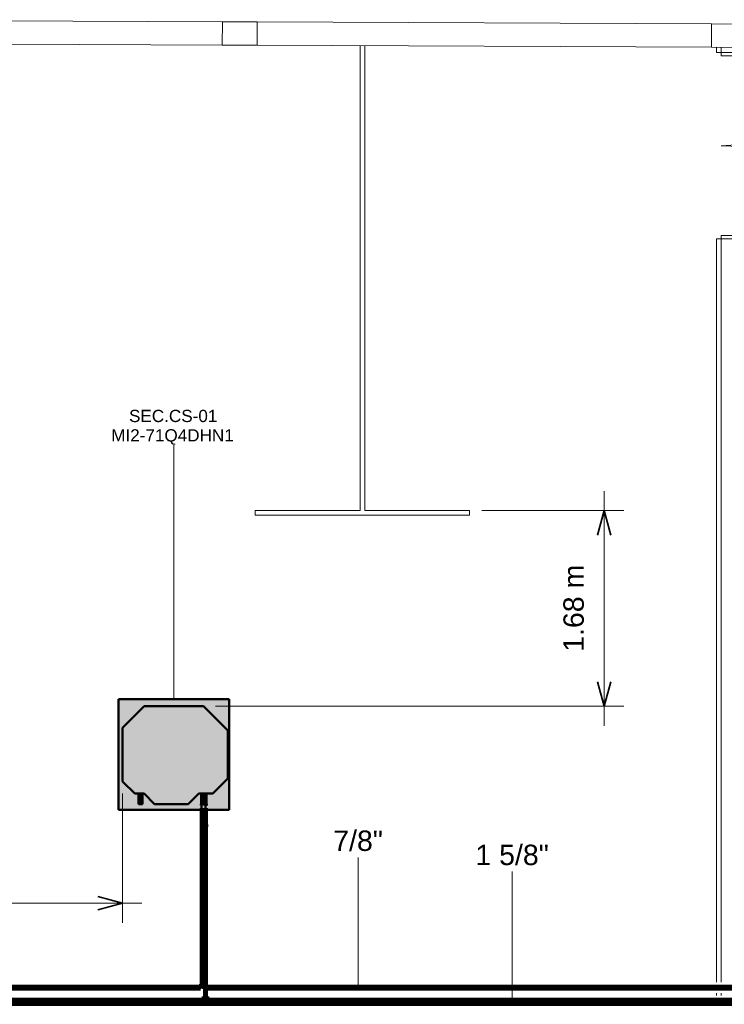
# Model space of a CAD drawing. Header units: millimetres. Extents: x -12740 to 214440, y -11012 to 10812.
# Tile 143 of 168: x 8126 to 14173, y 1902 to 10350. Entities that reach past the tile are written whole.
import ezdxf

# ---------------------------------------------------------------- set-up
doc = ezdxf.new("R2010")
doc.units = ezdxf.units.MM
doc.linetypes.add('Centro', pattern=[30, 12, -6, 6, -6])
doc.linetypes.add('Oculto 1_5', pattern=[2.2, 1.5, -0.7])
for name, color, linetype, lineweight in [('A-ANNO-DIMS', 211, 'Continuous', 9), ('A-ANNO-DIMS-70', 211, 'Continuous', 9), ('A-DETL', 90, 'Oculto 1_5', 18), ('DIVISORIAS', 7, 'Continuous', 18), ('ESQ', 7, 'Continuous', 18), ('M-EQPM', 50, 'Continuous', 50), ('M-EQPM-IDEN', 50, 'Continuous', 9), ('P-PIPE', 3, 'Continuous', 70), ('P-PIPE-CNTR', 3, 'Centro', 50), ('P-PIPE-IDEN', 2, 'Continuous', 9), ('PAREDES', 7, 'Continuous', 18), ('PEM1-Layout Superior_dwg', 8, 'Continuous', 18), ('PILAR', 7, 'Continuous', 18)]:
    doc.layers.add(name, color=color, linetype=linetype, lineweight=lineweight)
doc.styles.add('Arial_1', font='arial.ttf', dxfattribs={"height": 175})
doc.styles.add('Arial_2', font='arial.ttf', dxfattribs={"height": 105})
doc.dimstyles.new('Diagonal_-_2_5_mm_Arial_1', dxfattribs={"dimscale": 304.8, "dimtxt": 178.545395, "dimasz": 0.688976, "dimexe": 0.551181, "dimexo": 0.344488, "dimgap": 0.401903, "dimtad": 1, "dimlfac": 0.001, "dimrnd": 0.01, "dimzin": 0, "dimdsep": 46, "dimtxsty": 'Arial_1', "dimblk1": 'OPEN30', "dimblk2": 'OPEN30', "dimsah": 1, "dimcen": 0.09, "dimdle": 0.551181, "dimazin": 0, "dimtfac": 1, "dimtdec": 4, "dimtix": 1, "dimtmove": 0, "dimatfit": 3, "dimfxl": 1, "dimtvp": 1, "dimtfill": 1, "dimtolj": 1, "dimtzin": 0, "dimarcsym": 2})

# ---------------------------------------------------------------- blocks, each defined once
blk = doc.blocks.new('Cotovelo - Soldado - CU - Padrão-V46-PAVIMENTO SUPERIOR TUBULAÇÃO FRIGORIGENA')
at = {"layer": 'P-PIPE', "linetype": 'Oculto 1_5', "lineweight": 18}
for points in [[(9712.7, 3398.2), (9720.9, 3398.2), (9720.9, 3409.8), (9712.4, 3409.8), (9712.4, 3398.2)], [(9713.6, 3409.8), (9720.9, 3409.8), (9720.9, 3434.1), (9717.3, 3434.1), (9714.6, 3431.7), (9713.3, 3428.9), (9713.4, 3427.1), (9713.5, 3424.8), (9713.7, 3423.9), (9713.3, 3422.4), (9713.6, 3421.4), (9713.5, 3415.8), (9713.6, 3413.4), (9713.1, 3409.8)], [(9723.6, 3409.8), (9728.7, 3409.8), (9728.6, 3417.2), (9728.7, 3418.1), (9728.6, 3425.3), (9728.7, 3426.1), (9727, 3432), (9724.5, 3434.1), (9723.6, 3434.6), (9720.9, 3434.1), (9720.9, 3409.8), (9723.1, 3409.8)], [(9729.4, 3398.2), (9729.1, 3409.8), (9720.9, 3409.8), (9720.9, 3398.2), (9729.1, 3398.2)]]:
    blk.add_hatch(color=256, dxfattribs=at).paths.add_polyline_path(points)
at = {"layer": 'P-PIPE'}
for p, q in [((9712.4, 3409.8), (9712.4, 3398.2)), ((9720.9, 3409.8), (9712.4, 3409.8)), ((9712.4, 3398.2), (9720.9, 3398.2)), ((9729.4, 3409.8), (9720.9, 3409.8)), ((9720.9, 3398.2), (9729.4, 3398.2)), ((9729.4, 3398.2), (9729.4, 3409.8))]:
    blk.add_line(p, q, dxfattribs=at)
at = {"layer": 'P-PIPE', "flags": 128}
for points in [[(9713, 3427.1), (9713, 3427.1), (9713, 3427.1), (9713, 3427), (9713, 3426.9), (9713, 3426.8), (9713, 3426.6), (9713, 3426.5), (9713, 3426.3), (9713, 3426), (9713, 3425.8), (9713, 3425.5), (9713, 3425.2), (9713, 3424.8), (9713, 3424.5), (9713, 3424.1), (9713, 3423.7), (9713, 3423.3), (9713, 3422.8), (9713, 3422.4), (9713, 3421.9), (9713, 3421.4), (9713, 3420.9), (9713, 3420.3), (9713, 3419.8), (9713, 3419.2), (9713, 3418.6), (9713, 3418), (9713, 3417.4), (9713, 3416.7), (9713, 3416.1), (9713, 3415.4), (9713, 3414.8), (9713, 3414.1), (9713, 3413.4), (9713, 3412.8), (9713, 3412.1), (9713, 3411.4), (9713, 3410.7), (9713, 3410), (9713, 3409.8)], [(9728.9, 3409.8), (9728.9, 3410.5), (9728.9, 3411.2), (9728.9, 3411.9), (9728.9, 3412.6), (9728.9, 3413.3), (9728.9, 3413.9), (9728.9, 3414.6), (9728.9, 3415.3), (9728.9, 3415.9), (9728.9, 3416.6), (9728.9, 3417.2), (9728.9, 3417.8), (9728.9, 3418.4), (9728.9, 3419), (9728.9, 3419.6), (9728.9, 3420.2), (9728.9, 3420.7), (9728.9, 3421.2), (9728.9, 3421.7), (9728.9, 3422.2), (9728.9, 3422.7), (9728.9, 3423.2), (9728.9, 3423.6), (9728.9, 3424), (9728.9, 3424.4), (9728.9, 3424.8), (9728.9, 3425.1), (9728.9, 3425.4), (9728.9, 3425.7), (9728.9, 3426), (9728.9, 3426.2), (9728.9, 3426.4), (9728.9, 3426.6), (9728.9, 3426.8), (9728.9, 3426.9), (9728.9, 3427), (9728.9, 3427.1), (9728.9, 3427.1), (9728.9, 3427.1)]]:
    blk.add_lwpolyline(points, dxfattribs=at)
at = {"layer": 'P-PIPE'}
for radius, start, end in [(8.49, 90, 206.75157), (8.49, 90, 206.75157), (7.93, 90, 202.98072), (8.49, 334.05559, 90), (8.49, 334.05559, 90), (7.94, 338.70379, 90)]:
    blk.add_arc((9720.9, 3427.1), radius, start, end, dxfattribs=at)
blk = doc.blocks.new('PEM1-Layout Superior_dwg-964791-PAVIMENTO SUPERIOR TUBULAÇÃO FRIGORIGENA')
at = {"layer": 'DIVISORIAS'}
for p, q in [((43941.6, 58456.7), (43941.6, 58437.1)), ((43981.6, 58437.1), (43981.6, 58456.7))]:
    blk.add_line(p, q, dxfattribs=at)
at = {"layer": 'DIVISORIAS', "flags": 128}
for points in [[(40921.6, 66584.8), (40921.6, 62595.6), (41821.6, 62595.6), (41821.6, 62555.6), (39981.6, 62555.6), (39981.6, 62595.6), (40881.6, 62595.6), (40881.6, 66584.8)], [(43941.6, 66571.1), (43941.6, 66526.6), (43981.6, 66526.6), (43981.6, 66571)], [(43981.6, 58548.9), (43981.6, 64926.6), (43941.6, 64926.6), (43941.6, 58548.9)]]:
    blk.add_lwpolyline(points, dxfattribs=at)
for points in [[(43981.6, 66526.6), (43981.6, 66496.6), (44781.6, 66496.6), (44781.6, 66526.6)], [(43981.6, 64926.6), (43981.6, 64956.6), (44781.6, 64956.6), (44781.6, 64926.6)]]:
    blk.add_lwpolyline(points, close=True, dxfattribs=at)
at = {"layer": 'ESQ'}
for centre, start, end in [((43981.6, 66526.6), 270, 0), ((43981.6, 64926.6), 0, 90)]:
    blk.add_arc(centre, 800, start, end, dxfattribs=at)
at = {"layer": 'PAREDES'}
for p, q in [((35800.2, 66807.8), (39700.1, 66790.3)), ((40000.1, 66788.9), (43899.4, 66771.3)), ((39998.6, 66588.9), (43898.5, 66571.3))]:
    blk.add_line(p, q, dxfattribs=at)
at = {"layer": 'PAREDES', "flags": 128}
blk.add_lwpolyline([(37861.6, 66598.5), (39699.2, 66590.3)], dxfattribs=at)
at = {"layer": 'PILAR', "flags": 128}
for points in [[(39700.1, 66790.3), (40000.1, 66788.9), (39999.2, 66588.9), (39699.2, 66590.3)], [(43899.4, 66771.3), (44199.4, 66770), (44198.5, 66570), (43898.5, 66571.3)]]:
    blk.add_lwpolyline(points, close=True, dxfattribs=at)
blk = doc.blocks.new('Midea_VRF_Indoor_4-way Cassette_MI-56_71_80_Q4_DHN1-D _2nd DC_ - MI2-71Q4DHN1-V20-PAVIMENTO SUPERIOR TUBULAÇÃO FRIGORIGENA')
at = {"layer": 'M-EQPM', "linetype": 'Oculto 1_5', "lineweight": 18}
h = blk.add_hatch(color=256, dxfattribs=at)
h.paths.add_polyline_path([(475, 438.1), (475, 475), (-475, 475), (-475, -475), (475, -475), (475, 234.6), (426, 235.3), (426, 244.5), (475, 244.2), (475, 265.3), (426, 265.9), (426, 281.7), (475, 281.1)])
h.paths.add_polyline_path([(425, 273.2), (425, 265.3), (335, 265.3), (335, 244.2), (425, 243.5), (425, 234.6), (335, 234.6), (335, 215), (425, 125), (425, -165), (335, -255), (335, -269), (425, -269.5), (425, -301), (335, -301), (335, -335), (229.6, -440.4), (-229.6, -440.4), (-415, -255), (-415, 255), (-206.4, 463.6), (206.4, 463.6), (335, 335), (335, 281.2), (425, 280.6), (425, 275.3)])
for points in [[(425, 125), (335, 215), (335, 335), (206.4, 463.6), (-206.4, 463.6), (-415, 255), (-415, -255), (-229.6, -440.4), (229.6, -440.4), (335, -335), (335, -255), (425, -165), (425, -24.9)], [(425, 273.2), (425, 281.2), (335, 280.9), (335, 265.3), (425, 265.5), (425, 271.2)], [(425, 244), (425, 244.2), (335, 243.5), (335, 234.6), (425, 235.3), (425, 243.5)], [(425, -273.7), (425, -269), (335, -269.5), (335, -301), (425, -300.5), (425, -277)]]:
    blk.add_hatch(color=256, dxfattribs=at).paths.add_polyline_path(points)
at = {"layer": 'A-DETL'}
for p, q in [((475, 265.3), (475, 281)), ((475, 281), (475, 265.3)), ((475, 234.9), (475, 243.9)), ((475, 243.9), (475, 234.9))]:
    blk.add_line(p, q, dxfattribs=at)
at = {"layer": 'M-EQPM'}
for p, q in [((0, 475), (-475, 475)), ((-475, 475), (-475, -475)), ((-475, -475), (-475, 475)), ((-475, 475), (475, 475)), ((-206.4, 463.6), (-415, 255)), ((-415, 255), (-206.4, 463.6)), ((206.4, 463.6), (-206.4, 463.6)), ((-206.4, 463.6), (206.4, 463.6)), ((475, 475), (0, 475)), ((335, 335), (206.4, 463.6)), ((206.4, 463.6), (335, 335)), ((475, 281.1), (475, 475)), ((475, 475), (475, 281.1)), ((-415, 255), (-415, -255)), ((-415, -255), (-415, 255)), ((335, 215), (335, 335)), ((335, 335), (335, 215)), ((425, 281.2), (335, 281.2)), ((335, 265.3), (425, 265.3)), ((425, 265.3), (425, 281.2)), ((475, 244), (475, 265.3)), ((475, 265.3), (475, 244)), ((425, 244.2), (335, 244.2)), ((335, 234.6), (425, 234.6)), ((425, 125), (335, 215)), ((335, 215), (425, 125)), ((425, 234.6), (425, 244.2)), ((475, -475), (475, 234.8)), ((475, 234.8), (475, -475)), ((425, -165), (425, 125)), ((425, 125), (425, -165)), ((335, -255), (425, -165)), ((425, -165), (335, -255)), ((-415, -255), (-229.6, -440.4)), ((-229.6, -440.4), (-415, -255)), ((229.6, -440.4), (335, -335)), ((335, -335), (229.6, -440.4)), ((335, -335), (335, -255)), ((335, -255), (335, -335)), ((425, -269), (335, -269)), ((335, -301), (425, -301)), ((425, -301), (425, -269)), ((-475, -475), (475, -475)), ((475, -475), (-475, -475)), ((-229.6, -440.4), (229.6, -440.4)), ((229.6, -440.4), (-229.6, -440.4))]:
    blk.add_line(p, q, dxfattribs=at)
blk = doc.blocks.new('Cotovelo - Soldado - CU - Padrão-V45-PAVIMENTO SUPERIOR TUBULAÇÃO FRIGORIGENA')
at = {"layer": 'P-PIPE', "linetype": 'Oculto 1_5', "lineweight": 18}
for points in [[(9714.9, 3444.5), (9720.9, 3444.5), (9720.9, 3456.1), (9712.4, 3456.1), (9712.7, 3444.5), (9713.6, 3444.5)], [(9713.4, 3423.4), (9713.5, 3424.6), (9713, 3427.1), (9714.1, 3431.2), (9717.7, 3434.3), (9719, 3434.8), (9723, 3434.5), (9726.1, 3433.1), (9728.6, 3428.9), (9728.6, 3428.4), (9728.7, 3424.6), (9729.4, 3427.1), (9728.1, 3431.1), (9725.7, 3434.1), (9724.8, 3434.6), (9720.9, 3435.6), (9715.3, 3433.4), (9714, 3431.6), (9712.7, 3429.3), (9713, 3425.1), (9713.3, 3424)], [(9713.7, 3431.1), (9714.2, 3432), (9716.2, 3434.1), (9718.7, 3435), (9720.9, 3436.4), (9720.9, 3444.5), (9713.2, 3443.9), (9713.7, 3440.1), (9713.6, 3433.1), (9713.6, 3431.1)], [(9729.4, 3444.5), (9729.1, 3456.1), (9720.9, 3456.1), (9721.5, 3444.5), (9729.1, 3444.5)], [(9728.2, 3431.1), (9728.6, 3431.5), (9728.5, 3435), (9728.6, 3436.4), (9728.3, 3441.1), (9728, 3444.5), (9720.9, 3444.5), (9720.9, 3435.6), (9726, 3433.8), (9727.8, 3431.6), (9728.1, 3431.1)]]:
    blk.add_hatch(color=256, dxfattribs=at).paths.add_polyline_path(points)
at = {"layer": 'A-DETL', "flags": 128}
for points in [[(9713, 3427.7), (9713, 3427.8), (9713, 3428), (9713, 3428.2), (9713, 3428.5), (9713, 3428.8), (9713, 3429.1)], [(9720.9, 3419.2), (9720.6, 3419.2), (9720.3, 3419.2), (9720, 3419.3), (9719.7, 3419.3), (9719.4, 3419.4), (9719, 3419.4), (9718.7, 3419.5), (9718.4, 3419.6), (9718.1, 3419.7), (9717.8, 3419.8), (9717.6, 3420), (9717.3, 3420.1), (9717, 3420.3), (9716.7, 3420.4), (9716.5, 3420.6), (9716.2, 3420.8), (9715.9, 3421), (9715.7, 3421.2), (9715.5, 3421.4), (9715.2, 3421.6), (9715, 3421.8), (9714.8, 3422.1), (9714.6, 3422.3), (9714.4, 3422.6), (9714.3, 3422.8), (9714.1, 3423.1), (9713.9, 3423.4), (9713.8, 3423.7), (9713.7, 3424), (9713.5, 3424.3), (9713.4, 3424.6), (9713.3, 3424.9), (9713.2, 3425.2), (9713.2, 3425.5)], [(9728.7, 3425.4), (9728.6, 3425.3), (9728.6, 3424.9), (9728.5, 3424.6), (9728.4, 3424.3), (9728.2, 3424), (9728.1, 3423.8), (9728, 3423.5), (9727.8, 3423.2), (9727.7, 3422.9), (9727.5, 3422.7), (9727.3, 3422.4), (9727.1, 3422.1), (9726.9, 3421.9), (9726.7, 3421.7), (9726.5, 3421.4), (9726.2, 3421.2), (9726, 3421), (9725.7, 3420.8), (9725.5, 3420.6), (9725.2, 3420.5), (9725, 3420.3), (9724.7, 3420.1), (9724.4, 3420), (9724.1, 3419.9), (9723.8, 3419.7), (9723.5, 3419.6), (9723.2, 3419.5), (9722.9, 3419.5), (9722.6, 3419.4), (9722.3, 3419.3), (9722, 3419.3), (9721.7, 3419.2), (9721.3, 3419.2), (9721, 3419.2), (9720.9, 3419.2)]]:
    blk.add_lwpolyline(points, dxfattribs=at)
at = {"layer": 'A-DETL'}
for start, end in [(207.08718, 270), (207.08718, 240), (255, 270), (270, 333.71999), (270, 315), (330, 333.71999)]:
    blk.add_arc((9720.9, 3427.1), 8.49, start, end, dxfattribs=at)
at = {"layer": 'P-PIPE'}
for p, q in [((9712.4, 3456.1), (9712.4, 3444.5)), ((9720.9, 3456.1), (9712.4, 3456.1)), ((9712.4, 3444.5), (9720.9, 3444.5)), ((9713, 3427.2), (9713, 3427.2)), ((9729.4, 3456.1), (9720.9, 3456.1)), ((9720.9, 3444.5), (9729.4, 3444.5)), ((9729.4, 3444.5), (9729.4, 3456.1))]:
    blk.add_line(p, q, dxfattribs=at)
at = {"layer": 'P-PIPE', "flags": 128}
for points in [[(9713, 3429.1), (9713, 3429.4), (9713, 3429.8), (9713, 3430.2), (9713, 3430.6), (9713, 3431), (9713, 3431.4), (9713, 3431.9), (9713, 3432.4), (9713, 3432.9), (9713, 3433.4), (9713, 3434), (9713, 3434.5), (9713, 3435.1), (9713, 3435.7), (9713, 3436.3), (9713, 3436.9), (9713, 3437.5), (9713, 3438.2), (9713, 3438.8), (9713, 3439.5), (9713, 3440.2), (9713, 3440.8), (9713, 3441.5), (9713, 3442.2), (9713, 3442.9), (9713, 3443.6), (9713, 3444.3), (9713, 3444.5)], [(9713.1, 3426.1), (9713, 3426.4), (9713, 3426.7), (9713, 3427.1)], [(9728.9, 3427.1), (9728.9, 3426.8), (9728.8, 3426.5), (9728.8, 3426.2)], [(9728.9, 3444.5), (9728.9, 3443.8), (9728.9, 3443.1), (9728.9, 3442.4), (9728.9, 3441.7), (9728.9, 3441), (9728.9, 3440.3), (9728.9, 3439.7), (9728.9, 3439), (9728.9, 3438.4), (9728.9, 3437.7), (9728.9, 3437.1), (9728.9, 3436.5), (9728.9, 3435.9), (9728.9, 3435.3), (9728.9, 3434.7), (9728.9, 3434.1), (9728.9, 3433.6), (9728.9, 3433), (9728.9, 3432.5), (9728.9, 3432), (9728.9, 3431.6), (9728.9, 3431.1), (9728.9, 3430.7), (9728.9, 3430.3), (9728.9, 3429.9), (9728.9, 3429.5), (9728.9, 3429.2), (9728.9, 3428.9), (9728.9, 3428.6), (9728.9, 3428.3), (9728.9, 3428.1), (9728.9, 3427.9), (9728.9, 3427.7), (9728.9, 3427.5), (9728.9, 3427.4), (9728.9, 3427.3), (9728.9, 3427.2), (9728.9, 3427.2), (9728.9, 3427.1)]]:
    blk.add_lwpolyline(points, dxfattribs=at)
at = {"layer": 'P-PIPE'}
for start, end in [(90, 206.75157), (180, 206.75157), (135, 165), (90, 120), (334.05559, 90), (60, 90), (15, 45), (334.05559, 0)]:
    blk.add_arc((9720.9, 3427.1), 8.49, start, end, dxfattribs=at)
blk = doc.blocks.new('DIMBLOCK8-PAVIMENTO SUPERIOR TUBULAÇÃO FRIGORIGENA')
at = {"layer": 'A-ANNO-DIMS-70'}
for p, q in [((13141.5, 4291.8), (13141.5, 6305.8)), ((13141.5, 6137.8), (12091.6, 6137.8)), ((13141.5, 6137.8), (13309.5, 6137.8)), ((13141.5, 4459.8), (9807.7, 4459.8)), ((13141.5, 4459.8), (13309.5, 4459.8))]:
    blk.add_line(p, q, dxfattribs=at)
at = {"layer": 'A-ANNO-DIMS-70', "lineweight": 35}
for p, q in [((13141.5, 6137.8), (13085.2, 5927.8)), ((13141.5, 6137.8), (13197.7, 5927.8)), ((13141.5, 4459.8), (13085.2, 4669.8)), ((13141.5, 4459.8), (13197.7, 4669.8))]:
    blk.add_line(p, q, dxfattribs=at)
at = {"layer": 'A-ANNO-DIMS-70', "color": 0, "insert": (12791.8, 4926.6), "char_height": 175, "width": 893.276, "attachment_point": 1, "rotation": 90, "line_spacing_factor": 0.941778, "style": 'Arial_1', "bg_fill": 3, "box_fill_scale": 1.25, "bg_fill_color": 256, "bg_fill_true_color": 13158600, "bg_fill_transparency": 0}
blk.add_mtext('1.68 m', dxfattribs=at)
blk = doc.blocks.new('_Open30')
at = {"color": 0, "linetype": 'ByBlock', "lineweight": -2}
for p, q in [((-1, 0.268), (0, 0)), ((0, 0), (-1, -0.268)), ((0, 0), (-1, 0))]:
    blk.add_line(p, q, dxfattribs=at)
blk = doc.blocks.new('DIMBLOCK9-PAVIMENTO SUPERIOR TUBULAÇÃO FRIGORIGENA')
at = {"layer": 'A-ANNO-DIMS-70'}
for p, q in [((3484.3, 2770.2), (3484.3, 3664.4)), ((9007.3, 2770.2), (9007.3, 3710.2)), ((3316.3, 2770.2), (9175.3, 2770.2)), ((3484.3, 2770.2), (3484.3, 2602.2)), ((9007.3, 2770.2), (9007.3, 2602.2))]:
    blk.add_line(p, q, dxfattribs=at)
at = {"layer": 'A-ANNO-DIMS-70', "lineweight": 35}
for p, q in [((3484.3, 2770.2), (3694.3, 2826.5)), ((9007.3, 2770.2), (8797.3, 2826.5)), ((3484.3, 2770.2), (3694.3, 2713.9)), ((9007.3, 2770.2), (8797.3, 2713.9))]:
    blk.add_line(p, q, dxfattribs=at)
at = {"layer": 'A-ANNO-DIMS-70', "color": 0, "insert": (5873.6, 3119.9), "char_height": 175, "width": 893.276, "attachment_point": 1, "line_spacing_factor": 0.941778, "style": 'Arial_1', "bg_fill": 3, "box_fill_scale": 1.25, "bg_fill_color": 256, "bg_fill_true_color": 13158600, "bg_fill_transparency": 0}
blk.add_mtext('5.52 m', dxfattribs=at)

msp = doc.modelspace()

# ---------------------------------------------------------------- hatches: boundary and pattern name
at = {"layer": 'P-PIPE'}
for color, points in [(256, [(9687.132, 3610.122), (9692.208, 3610.122), (9691.683, 3618.796), (9682.056, 3618.796), (9682.581, 3610.122), (9685.772, 3610.122)]), (10, [(9687.132, 2084.909), (9687.132, 3610.122), (9682.372, 3610.122), (9683.01, 2084.909), (9685.9, 2084.909)]), (10, [(9687.132, 2084.909), (9691.892, 2084.909), (9691.254, 3610.122), (9687.132, 3610.122), (9687.132, 2174.521)]), (256, [(9714.929, 3607.137), (9729.428, 3607.137), (9729.139, 3618.796), (9712.441, 3618.796), (9712.73, 3607.137), (9713.579, 3607.137)]), (170, [(9720.935, 3456.116), (9720.935, 3607.137), (9713, 3607.137), (9713.579, 3456.116), (9718.881, 3456.116)]), (170, [(9720.935, 3456.116), (9728.87, 3456.116), (9728.29, 3607.137), (9720.935, 3607.137), (9720.935, 3593.118)]), (170, [(9720.935, 1981.623), (9720.935, 3398.159), (9713, 3398.159), (9713.579, 1981.623), (9718.881, 1981.623)]), (256, [(9720.935, 3434.087), (9722.72, 3434.594), (9718.881, 3434.802), (9719.295, 3434.393)]), (170, [(9720.935, 1981.623), (9728.87, 1981.623), (9728.29, 3398.159), (9720.935, 3398.159), (9720.935, 1997.197)]), (256, [(9643.783, 2042.224), (9643.783, 2047.924), (9642.783, 2047.924), (9642.783, 2042.224)]), (256, [(9654.307, 2034.959), (9656.937, 2035.303), (9656.937, 2055.19), (9643.783, 2054.845), (9643.783, 2034.959)]), (10, [(9670.1, 2034.989), (9670.1, 2055.16), (9656.937, 2054.816), (9656.937, 2034.989)]), (10, [(9704.164, 2035.549), (9704.164, 2054.275), (9696.312, 2054.254), (9687.132, 2045.074), (9676.973, 2054.572), (9670.1, 2053.808), (9670.1, 2035.549)]), (10, [(9687.132, 2062.071), (9697.218, 2062.071), (9696.874, 2075.235), (9677.047, 2075.235), (9677.39, 2062.071), (9684.522, 2062.071)]), (10, [(9687.132, 2076.235), (9692.208, 2076.235), (9691.683, 2084.909), (9682.056, 2084.909), (9682.581, 2076.235), (9685.772, 2076.235)]), (10, [(9704.164, 2034.989), (9713, 2035.332), (9713, 2055.16), (9704.164, 2054.816), (9704.164, 2035.332)]), (256, [(9728.87, 2034.959), (9730.481, 2035.303), (9730.481, 2055.19), (9728.87, 2054.721), (9728.87, 2035.261)]), (256, [(9731.481, 2042.224), (9731.481, 2047.924), (9730.481, 2047.924), (9730.481, 2042.224)]), (10, [(9731.481, 2045.074), (17918.85, 2045.074), (17918.85, 2056.184), (9731.481, 2055.806), (9731.481, 2047.95)]), (10, [(11737.737, 2033.964), (17918.85, 2034.343), (17918.85, 2045.074), (9731.481, 2045.074), (9731.481, 2033.964), (9885.799, 2033.964)]), (170, [(163.126, 1923.374), (9652.297, 1923.374), (9652.297, 1944.374), (88.678, 1943.658), (88.678, 1923.374)]), (256, [(9654.307, 1903.543), (9675.404, 1904.218), (9675.404, 1943.205), (9653.297, 1942.529), (9653.297, 1903.543)]), (170, [(9675.404, 1903.573), (9697.521, 1904.247), (9697.521, 1943.175), (9675.404, 1942.5), (9675.404, 1904.218)]), (170, [(9706.933, 1946.848), (9740.736, 1946.848), (9740.061, 1968.965), (9701.134, 1968.965), (9701.808, 1946.848), (9703.786, 1946.848)]), (170, [(9720.935, 1923.374), (9739.985, 1942.424), (9739.294, 1946.848), (9701.885, 1946.848), (9702.576, 1941.733), (9717.276, 1927.032)]), (170, [(9720.935, 1968.965), (9737.346, 1968.965), (9737.346, 1969.965), (9704.523, 1969.965), (9704.523, 1968.965), (9716.03, 1968.965)]), (170, [(9729.428, 1969.965), (9729.139, 1981.623), (9712.441, 1981.623), (9712.73, 1969.965), (9729.139, 1969.965)]), (170, [(9744.348, 1903.573), (9766.465, 1904.247), (9766.465, 1943.175), (9744.348, 1942.5), (9744.348, 1904.218)]), (256, [(9788.572, 1903.543), (9788.572, 1943.205), (9766.465, 1942.529), (9766.465, 1903.543), (9770.053, 1903.543)]), (170, [(9885.799, 1923.374), (18653.94, 1923.374), (18653.94, 1944.374), (9789.572, 1943.658), (9789.572, 1923.374)]), (170, [(8033.862, 1902.374), (9652.297, 1903.089), (9652.297, 1923.374), (88.678, 1923.374), (88.678, 1902.374), (4329.986, 1902.374)]), (256, [(9652.297, 1905.217), (9653.297, 1905.217), (9653.297, 1941.53), (9652.297, 1941.53), (9652.297, 1908.524)]), (170, [(9744.348, 1904.324), (9744.348, 1941.774), (9739.294, 1941.733), (9720.935, 1923.374), (9702.534, 1941.733), (9697.521, 1941.774), (9697.521, 1904.324)]), (256, [(9789.572, 1905.217), (9789.572, 1941.53), (9788.572, 1941.53), (9788.572, 1905.217)]), (170, [(18219.519, 1902.374), (18653.94, 1903.089), (18653.94, 1923.374), (9789.572, 1923.374), (9789.572, 1902.374), (17293.55, 1902.374)])]:
    msp.add_hatch(color=color, dxfattribs=at).paths.add_polyline_path(points)
h = msp.add_hatch(color=10, dxfattribs=at)
h.paths.add_polyline_path([(-127.22, 2045.074), (8.931, 2045.074), (8.931, 2056.184), (-127.22, 2055.806), (-127.22, 2047.95)])
h.paths.add_polyline_path([(163.126, 2045.074), (9642.783, 2045.074), (9642.783, 2056.184), (31.151, 2055.788), (31.151, 2045.074)])
h = msp.add_hatch(color=10, dxfattribs=at)
h.paths.add_polyline_path([(9422.815, 2033.964), (9642.783, 2034.343), (9642.783, 2045.074), (31.151, 2045.028), (31.151, 2033.964), (8959.831, 2033.964)])
h.paths.add_polyline_path([(-127.22, 2033.964), (8.931, 2034.343), (8.931, 2045.074), (-127.22, 2045.074), (-127.22, 2034.343)])
h = msp.add_hatch(color=10, dxfattribs=at)
h.paths.add_polyline_path([(9687.132, 2045.074), (9696.63, 2055.233), (9695.866, 2062.071), (9677.932, 2062.071), (9677.953, 2054.254), (9685.303, 2046.903)])
h.paths.add_polyline_path([(9695.376, 2053.318), (9695.376, 2053.323), (9694.264, 2059.772)])

# ---------------------------------------------------------------- linework, layer by layer
at = {"layer": 'A-DETL'}
for p, q in [((9717.327, 2055.19), (9717.327, 2052.227)), ((9717.327, 2045.074), (9717.327, 2034.959))]:
    msp.add_line(p, q, dxfattribs=at)
at = {"layer": 'A-DETL', "color": 20, "linetype": 'Continuous'}
for p, q in [((9717.327, 2052.206), (9717.327, 2055.16)), ((9717.327, 2034.989), (9717.327, 2045.074))]:
    msp.add_line(p, q, dxfattribs=at)
at = {"layer": 'A-DETL'}
for centre, radius, start, end in [((9720.935, 3427.137), 7.935, 180, 0), ((9720.935, 3427.137), 7.935, 122.5756822, 169.3152003), ((9720.935, 3427.137), 7.935, 120, 121.075028), ((9720.935, 3427.137), 7.935, 118.9252322, 120), ((9720.935, 3423.17), 3.968, 90, 270), ((9720.935, 3427.137), 7.935, 62.5750588, 117.4249412), ((9720.935, 3431.105), 3.967, 270, 70.3774327), ((9720.935, 3427.137), 7.935, 60, 61.0747678), ((9720.935, 3427.137), 7.935, 58.924972, 60), ((9720.935, 3427.137), 7.935, 10.6847997, 57.4243178)]:
    msp.add_arc(centre, radius, start, end, dxfattribs=at)
at = {"layer": 'M-EQPM-IDEN'}
msp.add_line((9447.724, 4519.796), (9448.69, 6698.966), dxfattribs=at)
at = {"layer": 'P-PIPE'}
for p, q in [((9681.877, 3618.796), (9681.877, 3610.122)), ((9682.467, 3619.796), (9682.467, 3618.796)), ((9691.797, 3618.796), (9691.797, 3619.796)), ((9692.387, 3610.122), (9692.387, 3618.796)), ((9712.441, 3618.796), (9712.441, 3607.137)), ((9712.441, 3618.796), (9729.428, 3618.796)), ((9712.441, 3607.137), (9729.428, 3607.137)), ((9713.085, 3619.796), (9713.085, 3618.796)), ((9728.785, 3618.796), (9728.785, 3619.796)), ((9729.428, 3607.137), (9729.428, 3618.796)), ((9643.783, 2056.084), (9642.783, 2056.084)), ((9642.783, 2034.064), (9643.783, 2034.064)), ((9643.783, 2056.084), (9643.783, 2034.064)), ((9643.783, 2056.084), (9643.783, 2055.709)), ((9656.937, 2055.19), (9643.783, 2055.19)), ((9643.783, 2047.934), (9643.783, 2055.19)), ((9643.783, 2034.959), (9643.783, 2042.214)), ((9643.783, 2034.959), (9656.937, 2034.959)), ((9643.783, 2034.44), (9643.783, 2034.064)), ((9656.937, 2045.074), (9656.937, 2055.19)), ((9656.937, 2034.959), (9656.937, 2045.074)), ((9730.481, 2052.859), (9730.481, 2056.084)), ((9730.481, 2055.709), (9730.481, 2056.084)), ((9730.481, 2055.19), (9730.481, 2052.227)), ((9730.481, 2034.064), (9730.481, 2045.074)), ((9730.481, 2042.214), (9730.481, 2034.959)), ((9730.481, 2034.064), (9730.481, 2034.44)), ((9653.297, 1944.339), (9652.297, 1944.339)), ((9653.297, 1944.339), (9653.297, 1902.409)), ((9653.297, 1944.339), (9653.297, 1943.624)), ((9675.404, 1943.205), (9653.297, 1943.205)), ((9653.297, 1941.686), (9653.297, 1943.205)), ((9675.404, 1903.543), (9675.404, 1943.205)), ((9788.572, 1943.205), (9766.465, 1943.205)), ((9766.465, 1943.205), (9766.465, 1903.543)), ((9789.572, 1944.339), (9788.572, 1944.339)), ((9788.572, 1902.409), (9788.572, 1944.339)), ((9788.572, 1943.624), (9788.572, 1944.339)), ((9788.572, 1943.205), (9788.572, 1941.686)), ((9652.297, 1938.198), (9652.297, 1933.875)), ((9652.297, 1933.856), (9652.297, 1928.809)), ((9652.297, 1928.8), (9652.297, 1917.947)), ((9652.297, 1917.938), (9652.297, 1912.891)), ((9652.297, 1912.872), (9652.297, 1908.549)), ((9652.297, 1902.409), (9653.297, 1902.409)), ((9653.297, 1903.543), (9653.297, 1905.061)), ((9653.297, 1903.543), (9675.404, 1903.543)), ((9653.297, 1903.123), (9653.297, 1902.409)), ((9766.465, 1903.543), (9788.572, 1903.543)), ((9788.572, 1905.061), (9788.572, 1903.543)), ((9788.572, 1902.409), (9788.572, 1903.123)), ((9788.572, 1902.409), (9789.572, 1902.409)), ((9789.572, 1933.875), (9789.572, 1938.198)), ((9789.572, 1928.809), (9789.572, 1933.856)), ((9789.572, 1917.947), (9789.572, 1928.8)), ((9789.572, 1912.891), (9789.572, 1917.938)), ((9789.572, 1908.549), (9789.572, 1912.872))]:
    msp.add_line(p, q, dxfattribs=at)
at = {"layer": 'P-PIPE', "color": 1}
for p, q in [((9682.372, 3586.042), (9682.372, 2084.909)), ((9691.892, 2084.909), (9691.892, 3586.042)), ((9642.783, 2056.184), (66.151, 2056.184)), ((66.151, 2033.964), (9642.783, 2033.964)), ((9642.783, 2045.074), (9642.783, 2056.184)), ((9642.783, 2033.964), (9642.783, 2045.074)), ((9670.1, 2055.16), (9656.937, 2055.16)), ((9656.937, 2053.808), (9656.937, 2052.23)), ((9656.937, 2052.206), (9656.937, 2050.133)), ((9656.937, 2050.117), (9656.937, 2047.692)), ((9656.937, 2047.684), (9656.937, 2045.074)), ((9656.937, 2045.074), (9656.937, 2042.464)), ((9656.937, 2042.456), (9656.937, 2040.031)), ((9656.937, 2040.015), (9656.937, 2037.943)), ((9656.937, 2037.918), (9656.937, 2036.34)), ((9656.937, 2034.989), (9670.1, 2034.989)), ((9670.1, 2034.989), (9670.1, 2055.16)), ((9677.607, 2054.599), (9670.1, 2054.599)), ((9670.1, 2035.549), (9678, 2035.549)), ((9677.047, 2075.235), (9677.047, 2062.071)), ((9677.607, 2062.071), (9677.607, 2054.599)), ((9677.707, 2076.235), (9677.707, 2075.235)), ((9681.877, 2084.909), (9681.877, 2076.235)), ((9692.387, 2076.235), (9692.387, 2084.909)), ((9696.557, 2075.235), (9696.557, 2076.235)), ((9704.164, 2055.16), (9704.164, 2052.206)), ((9704.164, 2045.074), (9704.164, 2034.989)), ((17918.85, 2056.184), (9731.481, 2056.184)), ((9731.481, 2056.184), (9731.481, 2045.074)), ((9731.481, 2045.074), (9731.481, 2033.964)), ((9731.481, 2033.964), (17918.85, 2033.964))]:
    msp.add_line(p, q, dxfattribs=at)
at = {"layer": 'P-PIPE', "color": 5}
for p, q in [((9713, 3584.799), (9713, 3456.116)), ((9728.87, 3456.116), (9728.87, 3584.799)), ((9713, 3398.159), (9713, 1981.623)), ((9728.87, 1981.623), (9728.87, 3398.159)), ((9652.297, 1944.374), (88.678, 1944.374)), ((9652.297, 1902.374), (9652.297, 1944.374)), ((9697.521, 1943.175), (9675.404, 1943.175)), ((9697.521, 1903.573), (9697.521, 1943.175)), ((9701.134, 1968.965), (9701.134, 1946.848)), ((9740.736, 1968.965), (9701.134, 1968.965)), ((9701.134, 1946.848), (9740.736, 1946.848)), ((9701.885, 1946.848), (9701.885, 1942.424)), ((9701.985, 1969.965), (9701.985, 1968.965)), ((9704.523, 1969.965), (9701.985, 1969.965)), ((9739.885, 1969.965), (9701.985, 1969.965)), ((9712.441, 1981.623), (9712.441, 1969.965)), ((9729.428, 1981.623), (9712.441, 1981.623)), ((9729.428, 1969.965), (9729.428, 1981.623)), ((9739.885, 1969.965), (9737.346, 1969.965)), ((9739.885, 1968.965), (9739.885, 1969.965)), ((9739.985, 1942.424), (9739.985, 1946.848)), ((9740.736, 1946.848), (9740.736, 1968.965)), ((9766.465, 1943.175), (9744.348, 1943.175)), ((9744.348, 1943.175), (9744.348, 1903.573)), ((18653.94, 1944.374), (9789.572, 1944.374)), ((9789.572, 1944.374), (9789.572, 1902.374)), ((88.678, 1902.374), (9652.297, 1902.374)), ((9675.404, 1940.522), (9675.404, 1937.4)), ((9675.404, 1937.375), (9675.404, 1933.29)), ((9675.404, 1933.274), (9675.404, 1928.507)), ((9675.404, 1928.498), (9675.404, 1918.249)), ((9675.404, 1918.241), (9675.404, 1913.473)), ((9675.404, 1913.457), (9675.404, 1909.372)), ((9675.404, 1909.347), (9675.404, 1906.225)), ((9675.404, 1903.573), (9697.521, 1903.573)), ((9701.885, 1942.424), (9697.521, 1942.424)), ((9697.521, 1904.324), (9744.348, 1904.324)), ((9744.348, 1942.424), (9739.985, 1942.424)), ((9744.348, 1903.573), (9766.465, 1903.573)), ((9766.465, 1937.4), (9766.465, 1940.522)), ((9766.465, 1933.29), (9766.465, 1937.375)), ((9766.465, 1928.507), (9766.465, 1933.274)), ((9766.465, 1918.249), (9766.465, 1928.498)), ((9766.465, 1913.473), (9766.465, 1918.241)), ((9766.465, 1909.372), (9766.465, 1913.457)), ((9766.465, 1906.225), (9766.465, 1909.347)), ((9789.572, 1902.374), (18653.94, 1902.374))]:
    msp.add_line(p, q, dxfattribs=at)
at = {"layer": 'P-PIPE', "lineweight": 50}
for centre, radius, start, end in [((9720.935, 3427.137), 7.935, 169.6903185, 180), ((9720.935, 3431.105), 3.968, 71.1731784, 90), ((9720.935, 3427.137), 7.935, 0, 10.3096815)]:
    msp.add_arc(centre, radius, start, end, dxfattribs=at)
at = {"layer": 'P-PIPE'}
for centre, major_axis, start_param, end_param in [((9687.132, 3618.796), (-5.255, 0), 6.02138592, 6.28318531), ((9687.132, 3618.796), (5.255, 0), 3.14159265, 6.28318531), ((9687.132, 3610.122), (5.255, 0), 3.14159265, 6.28318531), ((9687.132, 3610.122), (5.255, 0), 2.87979327, 3.14159265), ((9687.132, 3618.796), (5.255, 0), 0, 0.26179939), ((9687.132, 3610.122), (-5.255, 0), 3.14159266, 3.40339204)]:
    msp.add_ellipse(centre, major_axis=major_axis, ratio=0.00002853, start_param=start_param, end_param=end_param, dxfattribs=at)
at = {"layer": 'P-PIPE', "color": 1}
for centre, major_axis, start_param, end_param in [((9687.132, 2075.235), (10.086, 0), 3.14159265, 3.66519143), ((9687.132, 2062.071), (10.086, 0), 3.14159265, 3.66519143), ((9687.132, 2076.235), (-9.425, 0), 5.2847582, 6.28318531), ((9687.132, 2076.235), (9.425, 0), 3.14159265, 6.28318531), ((9687.132, 2084.909), (-5.255, 0), 6.02138592, 6.28318531), ((9687.132, 2084.909), (5.255, 0), 3.14159265, 6.28318531), ((9687.132, 2076.235), (5.255, 0), 3.14159265, 6.28318531), ((9687.132, 2076.235), (5.255, 0), 2.87979326, 3.14159265), ((9687.132, 2084.909), (5.255, 0), 0, 0.26179939), ((9687.132, 2076.235), (5.255, 0), 0, 0.26179939), ((9687.132, 2076.235), (9.425, 0), 0, 0.99842711), ((9687.132, 2075.235), (10.085, 0), 6.02138592, 6.28318531), ((9687.132, 2062.071), (10.085, 0), 6.02138592, 6.28318531)]:
    msp.add_ellipse(centre, major_axis=major_axis, ratio=0.00002853, start_param=start_param, end_param=end_param, dxfattribs=at)
at = {"layer": 'P-PIPE-CNTR'}
for p, q in [((9687.132, 3610.122), (9687.132, 3619.796)), ((9720.935, 3619.796), (9720.935, 3607.137)), ((9705.065, 3427.137), (9736.805, 3427.137)), ((9720.935, 3456.116), (9720.935, 3444.457)), ((9720.935, 3444.457), (9720.935, 3434.651)), ((9720.935, 3411.267), (9720.935, 3443.007)), ((9720.935, 3409.818), (9720.935, 3427.137)), ((9720.935, 3409.818), (9720.935, 3398.159)), ((9656.937, 2045.074), (9642.783, 2045.074)), ((9675.404, 1923.374), (9652.297, 1923.374)), ((9766.465, 1923.374), (9789.572, 1923.374))]:
    msp.add_line(p, q, dxfattribs=at)
at = {"layer": 'P-PIPE-CNTR', "color": 10, "linetype": 'Continuous'}
for p, q in [((9687.132, 2084.909), (9687.132, 3610.122)), ((66.151, 2045.074), (9642.783, 2045.074)), ((9678, 2045.074), (9656.937, 2045.074)), ((9687.132, 2075.235), (9687.132, 2084.909)), ((9731.481, 2045.074), (17918.85, 2045.074))]:
    msp.add_line(p, q, dxfattribs=at)
at = {"layer": 'P-PIPE-CNTR', "color": 170, "linetype": 'Continuous'}
for p, q in [((9720.935, 3607.137), (9720.935, 3456.116)), ((9720.935, 1981.623), (9720.935, 3398.159)), ((9720.935, 1968.965), (9720.935, 1981.623)), ((9720.935, 1968.965), (9720.935, 1923.374)), ((88.678, 1923.374), (9652.297, 1923.374)), ((9766.465, 1923.374), (9675.404, 1923.374)), ((9789.572, 1923.374), (18653.94, 1923.374))]:
    msp.add_line(p, q, dxfattribs=at)
at = {"layer": 'P-PIPE-IDEN'}
for p, q in [((11031.794, 2045.074), (11031.794, 3162.691)), ((12353.66, 1923.374), (12353.66, 3040.991))]:
    msp.add_line(p, q, dxfattribs=at)

# ---------------------------------------------------------------- block references
at = {"layer": 'A-DETL', "rotation": 269.9999999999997}
msp.add_blockref('Midea_VRF_Indoor_4-way Cassette_MI-56_71_80_Q4_DHN1-D _2nd DC_ - MI2-71Q4DHN1-V20-PAVIMENTO SUPERIOR TUBULAÇÃO FRIGORIGENA', (9447.724, 4044.796), dxfattribs=at)
at = {"layer": 'A-DETL'}
msp.add_blockref('Cotovelo - Soldado - CU - Padrão-V45-PAVIMENTO SUPERIOR TUBULAÇÃO FRIGORIGENA', (0, 0), dxfattribs=at)
at = {"layer": 'P-PIPE'}
msp.add_blockref('Cotovelo - Soldado - CU - Padrão-V46-PAVIMENTO SUPERIOR TUBULAÇÃO FRIGORIGENA', (0, 0), dxfattribs=at)
at = {"layer": 'PEM1-Layout Superior_dwg', "color": 7}
msp.add_blockref('PEM1-Layout Superior_dwg-964791-PAVIMENTO SUPERIOR TUBULAÇÃO FRIGORIGENA', (-29835.039, -56457.756), dxfattribs=at)

# ---------------------------------------------------------------- texts
at = {"layer": 'M-EQPM-IDEN', "char_height": 105, "attachment_point": 1, "style": 'Arial_2'}
for s, insert, width in [('SEC.CS-01', (9064.237, 7002.89), 925.94906), ('MI2-71Q4DHN1', (8911.44, 6836.202), 1296.32869)]:
    msp.add_mtext(s, dxfattribs=dict(at, insert=insert, width=width))

# ---------------------------------------------------------------- next in the draw order: texts
at = {"layer": 'P-PIPE-IDEN', "char_height": 175, "attachment_point": 1, "style": 'Arial_1', "bg_fill": 3, "box_fill_scale": 1.25, "bg_fill_color": 256, "bg_fill_true_color": 13158600, "bg_fill_transparency": 0}
for s, insert, width in [('7/8"', (10816.544, 3393.341), 516.28675), ('1 5/8"', (12036.56, 3271.641), 763.2065)]:
    msp.add_mtext(s, dxfattribs=dict(at, insert=insert, width=width))

# ---------------------------------------------------------------- next in the draw order: dimensions: what is measured, and where the dimension line sits
at = {"layer": 'A-ANNO-DIMS'}
dim = msp.add_linear_dim(base=(13141.458, 6137.837), p1=(9702.724, 4459.796), p2=(11986.581, 6137.837), angle=90, dimstyle='Diagonal_-_2_5_mm_Arial_1', override={"dimpost": '<> m', "dimfxl": 2834.047082}, dxfattribs=at)
dim.commit()
dim.dimension.update_dxf_attribs({"geometry": 'DIMBLOCK8-PAVIMENTO SUPERIOR TUBULAÇÃO FRIGORIGENA', "text_midpoint": (12929.608, 5298.816)})
dim = msp.add_linear_dim(base=(9007.3, 2770.219), p1=(3484.279, 3769.389), p2=(9007.3, 3815.22), dimstyle='Diagonal_-_2_5_mm_Arial_1', override={"dimpost": '<> m', "dimfxl": 5523.211451}, dxfattribs=at)
dim.commit()
dim.dimension.update_dxf_attribs({"geometry": 'DIMBLOCK9-PAVIMENTO SUPERIOR TUBULAÇÃO FRIGORIGENA', "text_midpoint": (6245.789, 2982.069)})

doc.saveas('drawing.dxf')
